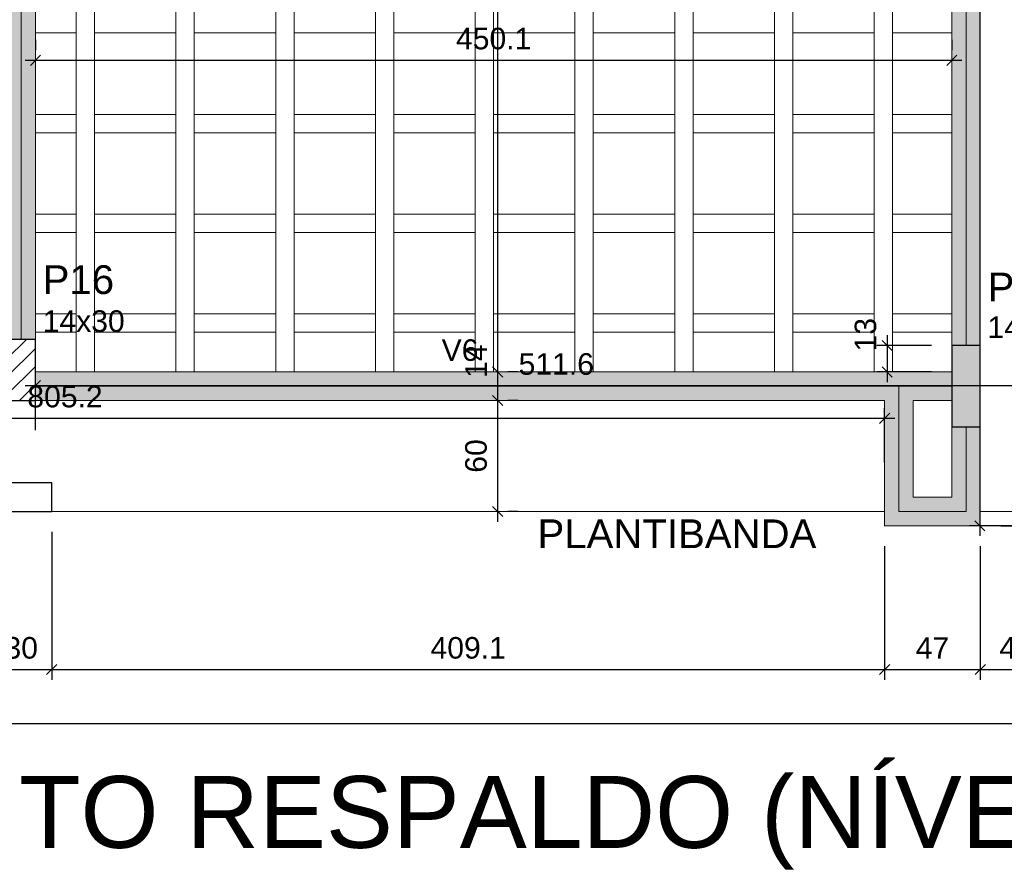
# Model space of a CAD drawing. Header units: millimetres. Extents: x 1852 to 2571, y -668 to -390.
# Tile 47 of 84: x 2306.03 to 2315.71, y -629.54 to -621.23. Entities that reach past the tile are written whole.
import ezdxf

# ---------------------------------------------------------------- set-up
doc = ezdxf.new("R2010")
doc.units = ezdxf.units.MM
for name, color, linetype, lineweight in [('FO-Cotas', 5, 'Continuous', 5), ('FO-Eixos', 5, 'Continuous', 5), ('FO-Hachura pilar que morre', 106, 'Continuous', 5), ('FO-Hachura pilar que passa', 19, 'Continuous', 5), ('FO-Hachura viga', 43, 'Continuous', 5), ('FO-Hachuras das lajes', 1, 'Continuous', 20), ('FO-Pilares', 4, 'Continuous', 30), ('FO-Textos das vigas', 7, 'Continuous', 5), ('FO-Textos dos pilares', 7, 'Continuous', 5), ('FO-Títulos', 1, 'Continuous', 20), ('FO-Vigas', 1, 'Continuous', 20)]:
    doc.layers.add(name, color=color, linetype=linetype, lineweight=lineweight)
doc.styles.add('ARIAL', font='arial.ttf')
doc.styles.get("Standard").update_dxf_attribs({"font": 'arial.ttf'})
doc.dimstyles.new('UM_50.000000', dxfattribs={"dimtxt": 0.18, "dimasz": 0.1, "dimexe": 0.1, "dimexo": 0.2, "dimgap": 0, "dimtad": 1, "dimtih": 1, "dimtoh": 1, "dimdec": 1, "dimlfac": 50, "dimzin": 0, "dimdsep": 46, "dimtxsty": 'Standard', "dimcen": 0.09, "dimdle": 0.1, "dimadec": 1, "dimazin": 2, "dimtfac": 1, "dimtdec": 4, "dimtofl": 0, "dimtmove": 0, "dimatfit": 3, "dimfxl": 1, "dimtolj": 1, "dimarcsym": 0})

# ---------------------------------------------------------------- blocks, each defined once
blk = doc.blocks.new('_Oblique')
at = {"color": 0, "linetype": 'ByBlock', "lineweight": -2}
blk.add_line((-0.5, -0.5), (0.5, 0.5), dxfattribs=at)
blk = doc.blocks.new('*D1636')
at = {"layer": 'FO-Cotas', "color": 0, "lineweight": -2, "transparency": 16777216}
for p, q in [((2305.7469, -626.2556), (2305.7469, -627.7076)), ((2306.3469, -626.2556), (2306.3469, -627.7076)), ((2305.6469, -627.6076), (2306.4469, -627.6076))]:
    blk.add_line(p, q, dxfattribs=at)
at = {"layer": 'FO-Cotas', "color": 0, "lineweight": -2, "transparency": 16777216, "xscale": 0.1, "yscale": 0.1, "zscale": 0.1, "rotation": 180}
blk.add_blockref('_Oblique', (2305.7469, -627.6076), dxfattribs=at)
at = {"layer": 'FO-Cotas', "color": 0, "lineweight": -2, "transparency": 16777216, "xscale": 0.1, "yscale": 0.1, "zscale": 0.1}
blk.add_blockref('_Oblique', (2306.3469, -627.6076), dxfattribs=at)
at = {"layer": 'FO-Cotas', "color": 7, "transparency": 16777216, "insert": (2306.0469, -627.3958), "char_height": 0.2118, "attachment_point": 5, "rotation": 0.00573, "style": 'ARIAL'}
blk.add_mtext('\\A1;30', dxfattribs=at)
blk = doc.blocks.new('*D1637')
at = {"layer": 'FO-Cotas', "color": 0, "lineweight": -2, "transparency": 16777216}
for p, q in [((2306.3469, -626.2556), (2306.3469, -627.7076)), ((2314.5291, -626.3956), (2314.5291, -627.7076)), ((2306.2469, -627.6076), (2314.6291, -627.6076))]:
    blk.add_line(p, q, dxfattribs=at)
at = {"layer": 'FO-Cotas', "color": 0, "lineweight": -2, "transparency": 16777216, "xscale": 0.1, "yscale": 0.1, "zscale": 0.1, "rotation": 180}
blk.add_blockref('_Oblique', (2306.3469, -627.6076), dxfattribs=at)
at = {"layer": 'FO-Cotas', "color": 0, "lineweight": -2, "transparency": 16777216, "xscale": 0.1, "yscale": 0.1, "zscale": 0.1}
blk.add_blockref('_Oblique', (2314.5291, -627.6076), dxfattribs=at)
at = {"layer": 'FO-Cotas', "color": 7, "transparency": 16777216, "insert": (2310.438, -627.3958), "char_height": 0.2118, "attachment_point": 5, "rotation": 0.00573, "style": 'ARIAL'}
blk.add_mtext('\\A1;409.1', dxfattribs=at)
blk = doc.blocks.new('*D1638')
at = {"layer": 'FO-Cotas', "color": 0, "lineweight": -2, "transparency": 16777216}
for p, q in [((2314.5291, -626.3956), (2314.5291, -627.7076)), ((2315.4693, -626.3956), (2315.4693, -627.7076)), ((2314.4291, -627.6076), (2315.5693, -627.6076))]:
    blk.add_line(p, q, dxfattribs=at)
at = {"layer": 'FO-Cotas', "color": 0, "lineweight": -2, "transparency": 16777216, "xscale": 0.1, "yscale": 0.1, "zscale": 0.1, "rotation": 180}
blk.add_blockref('_Oblique', (2314.5291, -627.6076), dxfattribs=at)
at = {"layer": 'FO-Cotas', "color": 0, "lineweight": -2, "transparency": 16777216, "xscale": 0.1, "yscale": 0.1, "zscale": 0.1}
blk.add_blockref('_Oblique', (2315.4693, -627.6076), dxfattribs=at)
at = {"layer": 'FO-Cotas', "color": 7, "transparency": 16777216, "insert": (2314.9992, -627.3958), "char_height": 0.2118, "attachment_point": 5, "rotation": 0.00573, "style": 'ARIAL'}
blk.add_mtext('\\A1;47', dxfattribs=at)
blk = doc.blocks.new('*D1639')
at = {"layer": 'FO-Cotas', "color": 0, "lineweight": -2, "transparency": 16777216}
for p, q in [((2316.4197, -626.2556), (2316.4197, -627.7076)), ((2315.4693, -626.3956), (2315.4693, -627.7076)), ((2315.3693, -627.6076), (2316.5197, -627.6076))]:
    blk.add_line(p, q, dxfattribs=at)
at = {"layer": 'FO-Cotas', "color": 0, "lineweight": -2, "transparency": 16777216, "xscale": 0.1, "yscale": 0.1, "zscale": 0.1, "rotation": 180}
blk.add_blockref('_Oblique', (2315.4693, -627.6076), dxfattribs=at)
at = {"layer": 'FO-Cotas', "color": 0, "lineweight": -2, "transparency": 16777216, "xscale": 0.1, "yscale": 0.1, "zscale": 0.1}
blk.add_blockref('_Oblique', (2316.4197, -627.6076), dxfattribs=at)
at = {"layer": 'FO-Cotas', "color": 7, "transparency": 16777216, "insert": (2315.9445, -627.3958), "char_height": 0.2118, "attachment_point": 5, "rotation": 0.00573, "style": 'ARIAL'}
blk.add_mtext('\\A1;47.5', dxfattribs=at)
blk = doc.blocks.new('*D1641')
at = {"layer": 'FO-Cotas', "color": 0, "lineweight": -2, "transparency": 16777216}
for p, q in [((2277.2589, -626.2556), (2277.2589, -628.2371)), ((2316.6997, -626.2556), (2316.6997, -628.2371)), ((2277.1589, -628.1371), (2316.7997, -628.1371))]:
    blk.add_line(p, q, dxfattribs=at)
at = {"layer": 'FO-Cotas', "color": 0, "lineweight": -2, "transparency": 16777216, "xscale": 0.1, "yscale": 0.1, "zscale": 0.1, "rotation": 180}
blk.add_blockref('_Oblique', (2277.2589, -628.1371), dxfattribs=at)
at = {"layer": 'FO-Cotas', "color": 0, "lineweight": -2, "transparency": 16777216, "xscale": 0.1, "yscale": 0.1, "zscale": 0.1}
blk.add_blockref('_Oblique', (2316.6997, -628.1371), dxfattribs=at)
at = {"layer": 'FO-Cotas', "color": 7, "transparency": 16777216, "insert": (2296.9793, -627.9253), "char_height": 0.2118, "attachment_point": 5, "rotation": 0.00573, "style": 'ARIAL'}
blk.add_mtext('\\A1;1972', dxfattribs=at)
blk = doc.blocks.new('*D1649')
at = {"layer": 'FO-Cotas', "color": 0, "lineweight": -2, "transparency": 16777216}
for p, q in [((2318.1117, -626.2956), (2318.1117, -625.9556)), ((2316.8997, -626.0556), (2318.2117, -626.0556)), ((2315.6693, -626.1956), (2318.2117, -626.1956))]:
    blk.add_line(p, q, dxfattribs=at)
at = {"layer": 'FO-Cotas', "color": 0, "lineweight": -2, "transparency": 16777216, "xscale": 0.1, "yscale": 0.1, "zscale": 0.1}
for p, rotation in [((2318.1117, -626.0556), 90), ((2318.1117, -626.1956), 270)]:
    blk.add_blockref('_Oblique', p, dxfattribs=dict(at, rotation=rotation))
at = {"layer": 'FO-Cotas', "color": 7, "transparency": 16777216, "insert": (2317.8999, -626.2781), "char_height": 0.2118, "attachment_point": 5, "rotation": 90, "style": 'ARIAL'}
blk.add_mtext('\\A1;7', dxfattribs=at)
blk = doc.blocks.new('*D1655')
at = {"layer": 'FO-Cotas', "color": 0, "lineweight": -2, "transparency": 16777216}
for p, q in [((2318.6412, -626.2956), (2318.6412, -613.6924)), ((2316.8997, -613.7924), (2318.7412, -613.7924)), ((2315.6693, -626.1956), (2318.7412, -626.1956))]:
    blk.add_line(p, q, dxfattribs=at)
at = {"layer": 'FO-Cotas', "color": 0, "lineweight": -2, "transparency": 16777216, "xscale": 0.1, "yscale": 0.1, "zscale": 0.1}
for p, rotation in [((2318.6412, -613.7924), 90), ((2318.6412, -626.1956), 270)]:
    blk.add_blockref('_Oblique', p, dxfattribs=dict(at, rotation=rotation))
at = {"layer": 'FO-Cotas', "color": 7, "transparency": 16777216, "insert": (2318.4294, -619.994), "char_height": 0.2118, "attachment_point": 5, "rotation": 90, "style": 'ARIAL'}
blk.add_mtext('\\A1;620.2', dxfattribs=at)
blk = doc.blocks.new('*D1658')
at = {"layer": 'FO-Cotas', "color": 0, "lineweight": -2, "transparency": 16777216}
for p, q in [((2306.1869, -621.4242), (2306.1869, -621.5242)), ((2315.1893, -621.4242), (2315.1893, -621.5242)), ((2306.0869, -621.6242), (2315.2893, -621.6242))]:
    blk.add_line(p, q, dxfattribs=at)
at = {"layer": 'FO-Cotas', "color": 0, "lineweight": -2, "transparency": 16777216, "xscale": 0.1, "yscale": 0.1, "zscale": 0.1, "rotation": 180}
blk.add_blockref('_Oblique', (2306.1869, -621.6242), dxfattribs=at)
at = {"layer": 'FO-Cotas', "color": 0, "lineweight": -2, "transparency": 16777216, "xscale": 0.1, "yscale": 0.1, "zscale": 0.1}
blk.add_blockref('_Oblique', (2315.1893, -621.6242), dxfattribs=at)
at = {"layer": 'FO-Cotas', "color": 7, "transparency": 16777216, "insert": (2310.6881, -621.4124), "char_height": 0.2118, "attachment_point": 5, "rotation": 0.00573, "style": 'ARIAL'}
blk.add_mtext('\\A1;450.1', dxfattribs=at)
blk = doc.blocks.new('*D1699')
at = {"layer": 'FO-Cotas', "color": 0, "lineweight": -2, "transparency": 16777216}
for p, q in [((2310.7277, -626.1556), (2310.7277, -624.8652)), ((2310.9277, -624.9652), (2310.8277, -624.9652)), ((2310.9277, -626.0556), (2310.8277, -626.0556))]:
    blk.add_line(p, q, dxfattribs=at)
at = {"layer": 'FO-Cotas', "color": 0, "lineweight": -2, "transparency": 16777216, "xscale": 0.1, "yscale": 0.1, "zscale": 0.1}
for p, rotation in [((2310.7277, -624.9652), 90), ((2310.7277, -626.0556), 270)]:
    blk.add_blockref('_Oblique', p, dxfattribs=dict(at, rotation=rotation))
at = {"layer": 'FO-Cotas', "color": 7, "transparency": 16777216, "insert": (2310.5159, -625.5104), "char_height": 0.2118, "attachment_point": 5, "rotation": 90, "style": 'ARIAL'}
blk.add_mtext('\\A1;60', dxfattribs=at)
blk = doc.blocks.new('*D1700')
at = {"layer": 'FO-Cotas', "color": 0, "lineweight": -2, "transparency": 16777216}
for p, q in [((2310.7277, -625.0652), (2310.7277, -624.5852)), ((2310.9277, -624.6852), (2310.8277, -624.6852)), ((2310.9277, -624.9652), (2310.8277, -624.9652))]:
    blk.add_line(p, q, dxfattribs=at)
at = {"layer": 'FO-Cotas', "color": 0, "lineweight": -2, "transparency": 16777216, "xscale": 0.1, "yscale": 0.1, "zscale": 0.1}
for p, rotation in [((2310.7277, -624.6852), 90), ((2310.7277, -624.9652), 270)]:
    blk.add_blockref('_Oblique', p, dxfattribs=dict(at, rotation=rotation))
at = {"layer": 'FO-Cotas', "color": 7, "transparency": 16777216, "insert": (2310.5159, -624.5793), "char_height": 0.2118, "attachment_point": 5, "rotation": 90, "style": 'ARIAL'}
blk.add_mtext('\\A1;14', dxfattribs=at)
blk = doc.blocks.new('*D1701')
at = {"layer": 'FO-Cotas', "color": 0, "lineweight": -2, "transparency": 16777216}
for p, q in [((2310.7277, -624.7852), (2310.7277, -615.623)), ((2310.9277, -615.723), (2310.8277, -615.723)), ((2310.9277, -624.6852), (2310.8277, -624.6852))]:
    blk.add_line(p, q, dxfattribs=at)
at = {"layer": 'FO-Cotas', "color": 0, "lineweight": -2, "transparency": 16777216, "xscale": 0.1, "yscale": 0.1, "zscale": 0.1}
for p, rotation in [((2310.7277, -615.723), 90), ((2310.7277, -624.6852), 270)]:
    blk.add_blockref('_Oblique', p, dxfattribs=dict(at, rotation=rotation))
at = {"layer": 'FO-Cotas', "color": 7, "transparency": 16777216, "insert": (2310.5159, -620.2041), "char_height": 0.2118, "attachment_point": 5, "rotation": 90, "style": 'ARIAL'}
blk.add_mtext('\\A1;448.1', dxfattribs=at)
blk = doc.blocks.new('*D1606')
at = {"layer": 'FO-Cotas', "color": 0, "lineweight": -2, "transparency": 16777216}
for p, q in [((2298.4249, -625.5756), (2298.4249, -625.0402)), ((2314.5291, -625.5756), (2314.5291, -625.0402)), ((2298.3249, -625.1402), (2314.6291, -625.1402))]:
    blk.add_line(p, q, dxfattribs=at)
at = {"layer": 'FO-Cotas', "color": 0, "lineweight": -2, "transparency": 16777216, "xscale": 0.1, "yscale": 0.1, "zscale": 0.1, "rotation": 180}
blk.add_blockref('_Oblique', (2298.4249, -625.1402), dxfattribs=at)
at = {"layer": 'FO-Cotas', "color": 0, "lineweight": -2, "transparency": 16777216, "xscale": 0.1, "yscale": 0.1, "zscale": 0.1}
blk.add_blockref('_Oblique', (2314.5291, -625.1402), dxfattribs=at)
at = {"layer": 'FO-Cotas', "color": 7, "transparency": 16777216, "insert": (2306.477, -624.9284), "char_height": 0.2118, "attachment_point": 5, "rotation": 0.00573, "style": 'ARIAL'}
blk.add_mtext('\\A1;805.2', dxfattribs=at)
blk = doc.blocks.new('*D1607')
at = {"layer": 'FO-Cotas', "color": 0, "lineweight": -2, "transparency": 16777216}
for p, q in [((2306.1869, -625.2556), (2306.1869, -624.7202)), ((2316.4197, -625.2556), (2316.4197, -624.7202)), ((2316.5197, -624.8202), (2306.0869, -624.8202))]:
    blk.add_line(p, q, dxfattribs=at)
at = {"layer": 'FO-Cotas', "color": 0, "lineweight": -2, "transparency": 16777216, "xscale": 0.1, "yscale": 0.1, "zscale": 0.1, "rotation": 180}
blk.add_blockref('_Oblique', (2306.1869, -624.8202), dxfattribs=at)
at = {"layer": 'FO-Cotas', "color": 0, "lineweight": -2, "transparency": 16777216, "xscale": 0.1, "yscale": 0.1, "zscale": 0.1}
blk.add_blockref('_Oblique', (2316.4197, -624.8202), dxfattribs=at)
at = {"layer": 'FO-Cotas', "color": 7, "transparency": 16777216, "insert": (2311.3033, -624.6084), "char_height": 0.2118, "attachment_point": 5, "rotation": 0.00573, "style": 'ARIAL'}
blk.add_mtext('\\A1;511.6', dxfattribs=at)
blk = doc.blocks.new('*D1609')
at = {"layer": 'FO-Cotas', "color": 0, "lineweight": -2, "transparency": 16777216}
for p, q in [((2314.5539, -624.3252), (2314.5539, -624.7852)), ((2314.9893, -624.4252), (2314.4539, -624.4252)), ((2314.9893, -624.6852), (2314.4539, -624.6852))]:
    blk.add_line(p, q, dxfattribs=at)
at = {"layer": 'FO-Cotas', "color": 0, "lineweight": -2, "transparency": 16777216, "xscale": 0.1, "yscale": 0.1, "zscale": 0.1}
for p, rotation in [((2314.5539, -624.4252), 90), ((2314.5539, -624.6852), 270)]:
    blk.add_blockref('_Oblique', p, dxfattribs=dict(at, rotation=rotation))
at = {"layer": 'FO-Cotas', "color": 7, "transparency": 16777216, "insert": (2314.3421, -624.3193), "char_height": 0.2118, "attachment_point": 5, "rotation": 90, "style": 'ARIAL'}
blk.add_mtext('\\A1;13', dxfattribs=at)
blk = doc.blocks.new('*D1614')
at = {"layer": 'FO-Cotas', "color": 0, "lineweight": -2, "transparency": 16777216}
for p, q in [((2315.4643, -613.9724), (2315.4643, -626.2956)), ((2315.8997, -614.0724), (2315.3643, -614.0724)), ((2315.8997, -626.1956), (2315.3643, -626.1956))]:
    blk.add_line(p, q, dxfattribs=at)
at = {"layer": 'FO-Cotas', "color": 0, "lineweight": -2, "transparency": 16777216, "xscale": 0.1, "yscale": 0.1, "zscale": 0.1}
for p, rotation in [((2315.4643, -614.0724), 90), ((2315.4643, -626.1956), 270)]:
    blk.add_blockref('_Oblique', p, dxfattribs=dict(at, rotation=rotation))
at = {"layer": 'FO-Cotas', "color": 7, "transparency": 16777216, "insert": (2315.2525, -620.134), "char_height": 0.2118, "attachment_point": 5, "rotation": 90, "style": 'ARIAL'}
blk.add_mtext('\\A1;606.2', dxfattribs=at)

msp = doc.modelspace()

# ---------------------------------------------------------------- hatches: boundary and pattern name
at = {"layer": 'FO-Hachura pilar que morre', "linetype": 'Continuous'}
msp.add_hatch(color=256, dxfattribs=at).paths.add_polyline_path([(2315.4693, -624.4252), (2315.3293, -624.4252), (2315.1893, -624.4252), (2315.1893, -624.8252), (2315.1893, -625.2252), (2315.3293, -625.2252), (2315.4693, -625.2252), (2315.4693, -624.8252)])
at = {"layer": 'FO-Hachura pilar que passa', "linetype": 'Continuous'}
h = msp.add_hatch(dxfattribs=at)
h.set_pattern_fill('ANSI31', color=256, style=0)
h.set_pattern_definition([(45, (2278.45931, -626.19558), (-0.08838835, 0.08838835), [])])
h.paths.add_polyline_path([(2306.1869, -624.3652), (2306.0469, -624.3652), (2305.9069, -624.3652), (2305.9069, -624.6652), (2305.9069, -624.9652), (2306.0469, -624.9652), (2306.1869, -624.9652), (2306.1869, -624.6652)])
at = {"layer": 'FO-Hachura viga', "linetype": 'Continuous'}
for points in [[(2315.4691, -616.0228), (2315.4691, -616.0228), (2315.1893, -616.0228), (2315.1893, -624.4252), (2315.4691, -624.4252), (2315.4691, -616.0228)], [(2306.1867, -620.424), (2306.1867, -620.424), (2305.9069, -620.424), (2305.9069, -624.3652), (2306.1867, -624.3652), (2306.1867, -620.424)], [(2314.6691, -624.8252), (2314.6691, -624.8252), (2314.6691, -624.6852), (2306.1869, -624.6852), (2306.1869, -624.9652), (2314.5291, -624.9652), (2314.6691, -624.8252)], [(2315.1893, -624.6852), (2315.1893, -624.6852), (2314.6691, -624.6852), (2314.6691, -624.8252), (2314.8091, -624.9652), (2315.1893, -624.9652), (2315.1893, -624.6852)], [(2314.8091, -625.9156), (2314.8091, -625.9156), (2314.8091, -624.9652), (2314.6691, -624.8252), (2314.5291, -624.9652), (2314.5291, -626.1956), (2314.8091, -625.9156)], [(2315.4693, -625.2252), (2315.4693, -625.2252), (2315.1893, -625.2252), (2315.1893, -625.9156), (2315.4693, -626.1956), (2315.4693, -625.2252)], [(2315.1893, -625.9156), (2315.1893, -625.9156), (2314.8091, -625.9156), (2314.5291, -626.1956), (2315.4693, -626.1956), (2315.1893, -625.9156)]]:
    msp.add_hatch(color=256, dxfattribs=at).paths.add_polyline_path(points)

# ---------------------------------------------------------------- linework, layer by layer
at = {"layer": 'FO-Eixos'}
for p, q in [((2315.3293, -624.4252), (2315.3293, -616.0228)), ((2306.0469, -624.3652), (2306.0469, -620.424)), ((2306.1869, -624.8252), (2314.6691, -624.8252)), ((2314.6691, -624.8252), (2315.1893, -624.8252)), ((2314.6691, -626.0556), (2314.6691, -624.8252)), ((2315.3293, -626.0556), (2315.3293, -625.2252)), ((2314.6691, -626.0556), (2315.3293, -626.0556))]:
    msp.add_line(p, q, dxfattribs=at)
at = {"layer": 'FO-Hachuras das lajes'}
for p, q in [((2306.5873, -624.6856), (2306.5873, -618.7036)), ((2306.7673, -624.6856), (2306.7673, -618.7036)), ((2307.5673, -624.6856), (2307.5673, -618.7036)), ((2307.7473, -624.6856), (2307.7473, -618.7036)), ((2308.5473, -624.6856), (2308.5473, -618.7036)), ((2308.7273, -624.6856), (2308.7273, -618.7036)), ((2309.5273, -624.6856), (2309.5273, -618.7036)), ((2309.7073, -624.6856), (2309.7073, -618.7036)), ((2310.5073, -624.6856), (2310.5073, -618.7036)), ((2310.6873, -624.6856), (2310.6873, -618.7036)), ((2311.4873, -624.6856), (2311.4873, -618.7036)), ((2311.6673, -624.6856), (2311.6673, -618.7036)), ((2312.4673, -624.6856), (2312.4673, -618.7036)), ((2312.6473, -624.6856), (2312.6473, -618.7036)), ((2313.4473, -624.6856), (2313.4473, -618.7036)), ((2313.6273, -624.6856), (2313.6273, -618.7036)), ((2314.4273, -624.6856), (2314.4273, -618.7036)), ((2314.6073, -624.6856), (2314.6073, -618.7036)), ((2306.5873, -621.3556), (2306.1873, -621.3556)), ((2306.5873, -622.1556), (2306.5873, -621.3556)), ((2307.5673, -621.3556), (2306.7673, -621.3556)), ((2306.7673, -621.3556), (2306.7673, -622.1556)), ((2307.5673, -622.1556), (2307.5673, -621.3556)), ((2308.5473, -621.3556), (2307.7473, -621.3556)), ((2307.7473, -621.3556), (2307.7473, -622.1556)), ((2308.5473, -622.1556), (2308.5473, -621.3556)), ((2309.5273, -621.3556), (2308.7273, -621.3556)), ((2308.7273, -621.3556), (2308.7273, -622.1556)), ((2309.5273, -622.1556), (2309.5273, -621.3556)), ((2310.5073, -621.3556), (2309.7073, -621.3556)), ((2309.7073, -621.3556), (2309.7073, -622.1556)), ((2310.5073, -622.1556), (2310.5073, -621.3556)), ((2311.4873, -621.3556), (2310.6873, -621.3556)), ((2310.6873, -621.3556), (2310.6873, -622.1556)), ((2311.4873, -622.1556), (2311.4873, -621.3556)), ((2312.4673, -621.3556), (2311.6673, -621.3556)), ((2311.6673, -621.3556), (2311.6673, -622.1556)), ((2312.4673, -622.1556), (2312.4673, -621.3556)), ((2313.4473, -621.3556), (2312.6473, -621.3556)), ((2312.6473, -621.3556), (2312.6473, -622.1556)), ((2313.4473, -622.1556), (2313.4473, -621.3556)), ((2314.4273, -621.3556), (2313.6273, -621.3556)), ((2313.6273, -621.3556), (2313.6273, -622.1556)), ((2314.4273, -622.1556), (2314.4273, -621.3556)), ((2315.1893, -621.3556), (2314.6073, -621.3556)), ((2314.6073, -621.3556), (2314.6073, -622.1556)), ((2306.1873, -622.1556), (2306.5873, -622.1556)), ((2306.7673, -622.1556), (2307.5673, -622.1556)), ((2307.7473, -622.1556), (2308.5473, -622.1556)), ((2308.7273, -622.1556), (2309.5273, -622.1556)), ((2309.7073, -622.1556), (2310.5073, -622.1556)), ((2310.6873, -622.1556), (2311.4873, -622.1556)), ((2311.6673, -622.1556), (2312.4673, -622.1556)), ((2312.6473, -622.1556), (2313.4473, -622.1556)), ((2313.6273, -622.1556), (2314.4273, -622.1556)), ((2314.6073, -622.1556), (2315.1893, -622.1556)), ((2306.5873, -622.3356), (2306.1873, -622.3356)), ((2306.5873, -623.1356), (2306.5873, -622.3356)), ((2307.5673, -622.3356), (2306.7673, -622.3356)), ((2306.7673, -622.3356), (2306.7673, -623.1356)), ((2307.5673, -623.1356), (2307.5673, -622.3356)), ((2308.5473, -622.3356), (2307.7473, -622.3356)), ((2307.7473, -622.3356), (2307.7473, -623.1356)), ((2308.5473, -623.1356), (2308.5473, -622.3356)), ((2309.5273, -622.3356), (2308.7273, -622.3356)), ((2308.7273, -622.3356), (2308.7273, -623.1356)), ((2309.5273, -623.1356), (2309.5273, -622.3356)), ((2310.5073, -622.3356), (2309.7073, -622.3356)), ((2309.7073, -622.3356), (2309.7073, -623.1356)), ((2310.5073, -623.1356), (2310.5073, -622.3356)), ((2311.4873, -622.3356), (2310.6873, -622.3356)), ((2310.6873, -622.3356), (2310.6873, -623.1356)), ((2311.4873, -623.1356), (2311.4873, -622.3356)), ((2312.4673, -622.3356), (2311.6673, -622.3356)), ((2311.6673, -622.3356), (2311.6673, -623.1356)), ((2312.4673, -623.1356), (2312.4673, -622.3356)), ((2313.4473, -622.3356), (2312.6473, -622.3356)), ((2312.6473, -622.3356), (2312.6473, -623.1356)), ((2313.4473, -623.1356), (2313.4473, -622.3356)), ((2314.4273, -622.3356), (2313.6273, -622.3356)), ((2313.6273, -622.3356), (2313.6273, -623.1356)), ((2314.4273, -623.1356), (2314.4273, -622.3356)), ((2315.1893, -622.3356), (2314.6073, -622.3356)), ((2314.6073, -622.3356), (2314.6073, -623.1356)), ((2306.1873, -623.1356), (2306.5873, -623.1356)), ((2306.7673, -623.1356), (2307.5673, -623.1356)), ((2307.7473, -623.1356), (2308.5473, -623.1356)), ((2308.7273, -623.1356), (2309.5273, -623.1356)), ((2309.7073, -623.1356), (2310.5073, -623.1356)), ((2310.6873, -623.1356), (2311.4873, -623.1356)), ((2311.6673, -623.1356), (2312.4673, -623.1356)), ((2312.6473, -623.1356), (2313.4473, -623.1356)), ((2313.6273, -623.1356), (2314.4273, -623.1356)), ((2314.6073, -623.1356), (2315.1893, -623.1356)), ((2306.5873, -623.3156), (2306.1873, -623.3156)), ((2306.5873, -624.1156), (2306.5873, -623.3156)), ((2307.5673, -623.3156), (2306.7673, -623.3156)), ((2306.7673, -623.3156), (2306.7673, -624.1156)), ((2307.5673, -624.1156), (2307.5673, -623.3156)), ((2308.5473, -623.3156), (2307.7473, -623.3156)), ((2307.7473, -623.3156), (2307.7473, -624.1156)), ((2308.5473, -624.1156), (2308.5473, -623.3156)), ((2309.5273, -623.3156), (2308.7273, -623.3156)), ((2308.7273, -623.3156), (2308.7273, -624.1156)), ((2309.5273, -624.1156), (2309.5273, -623.3156)), ((2310.5073, -623.3156), (2309.7073, -623.3156)), ((2309.7073, -623.3156), (2309.7073, -624.1156)), ((2310.5073, -624.1156), (2310.5073, -623.3156)), ((2311.4873, -623.3156), (2310.6873, -623.3156)), ((2310.6873, -623.3156), (2310.6873, -624.1156)), ((2311.4873, -624.1156), (2311.4873, -623.3156)), ((2312.4673, -623.3156), (2311.6673, -623.3156)), ((2311.6673, -623.3156), (2311.6673, -624.1156)), ((2312.4673, -624.1156), (2312.4673, -623.3156)), ((2313.4473, -623.3156), (2312.6473, -623.3156)), ((2312.6473, -623.3156), (2312.6473, -624.1156)), ((2313.4473, -624.1156), (2313.4473, -623.3156)), ((2314.4273, -623.3156), (2313.6273, -623.3156)), ((2313.6273, -623.3156), (2313.6273, -624.1156)), ((2314.4273, -624.1156), (2314.4273, -623.3156)), ((2315.1893, -623.3156), (2314.6073, -623.3156)), ((2314.6073, -623.3156), (2314.6073, -624.1156)), ((2306.1873, -624.1156), (2306.5873, -624.1156)), ((2306.7673, -624.1156), (2307.5673, -624.1156)), ((2307.7473, -624.1156), (2308.5473, -624.1156)), ((2308.7273, -624.1156), (2309.5273, -624.1156)), ((2309.7073, -624.1156), (2310.5073, -624.1156)), ((2310.6873, -624.1156), (2311.4873, -624.1156)), ((2311.6673, -624.1156), (2312.4673, -624.1156)), ((2312.6473, -624.1156), (2313.4473, -624.1156)), ((2313.6273, -624.1156), (2314.4273, -624.1156)), ((2314.6073, -624.1156), (2315.1893, -624.1156)), ((2306.5873, -624.2956), (2306.1873, -624.2956)), ((2306.5873, -624.6856), (2306.5873, -624.2956)), ((2307.5673, -624.2956), (2306.7673, -624.2956)), ((2306.7673, -624.2956), (2306.7673, -624.6856)), ((2307.5673, -624.6856), (2307.5673, -624.2956)), ((2308.5473, -624.2956), (2307.7473, -624.2956)), ((2307.7473, -624.2956), (2307.7473, -624.6856)), ((2308.5473, -624.6856), (2308.5473, -624.2956)), ((2309.5273, -624.2956), (2308.7273, -624.2956)), ((2308.7273, -624.2956), (2308.7273, -624.6856)), ((2309.5273, -624.6856), (2309.5273, -624.2956)), ((2310.5073, -624.2956), (2309.7073, -624.2956)), ((2309.7073, -624.2956), (2309.7073, -624.6856)), ((2310.5073, -624.6856), (2310.5073, -624.2956)), ((2311.4873, -624.2956), (2310.6873, -624.2956)), ((2310.6873, -624.2956), (2310.6873, -624.6856)), ((2311.4873, -624.6856), (2311.4873, -624.2956)), ((2312.4673, -624.2956), (2311.6673, -624.2956)), ((2311.6673, -624.2956), (2311.6673, -624.6856)), ((2312.4673, -624.6856), (2312.4673, -624.2956)), ((2313.4473, -624.2956), (2312.6473, -624.2956)), ((2312.6473, -624.2956), (2312.6473, -624.6856)), ((2313.4473, -624.6856), (2313.4473, -624.2956)), ((2314.4273, -624.2956), (2313.6273, -624.2956)), ((2313.6273, -624.2956), (2313.6273, -624.6856)), ((2314.4273, -624.6856), (2314.4273, -624.2956)), ((2315.1893, -624.2956), (2314.6073, -624.2956)), ((2314.6073, -624.2956), (2314.6073, -624.6856))]:
    msp.add_line(p, q, dxfattribs=at)
at = {"layer": 'FO-Pilares'}
for points in [[(2306.1869, -624.3652), (2306.0469, -624.3652), (2305.9069, -624.3652), (2305.9069, -624.6652), (2305.9069, -624.9652), (2306.0469, -624.9652), (2306.1869, -624.9652), (2306.1869, -624.6652), (2306.1869, -624.3652)], [(2315.4693, -624.4252), (2315.3293, -624.4252), (2315.1893, -624.4252), (2315.1893, -624.8252), (2315.1893, -625.2252), (2315.3293, -625.2252), (2315.4693, -625.2252), (2315.4693, -624.8252), (2315.4693, -624.4252)], [(2305.7469, -625.7756), (2305.7469, -625.9156), (2305.7469, -626.0556), (2306.0469, -626.0556), (2306.3469, -626.0556), (2306.3469, -625.9156), (2306.3469, -625.7756), (2306.0469, -625.7756), (2305.7469, -625.7756)]]:
    msp.add_lwpolyline(points, close=True, dxfattribs=at)
at = {"layer": 'FO-Vigas'}
for p, q in [((2315.1893, -624.4252), (2315.1893, -616.0228)), ((2315.4693, -624.4252), (2315.4693, -616.0228)), ((2306.1869, -624.3652), (2306.1869, -620.424)), ((2306.1869, -624.6852), (2314.6691, -624.6852)), ((2314.6691, -624.6852), (2315.1893, -624.6852)), ((2306.1869, -624.9652), (2314.5291, -624.9652)), ((2314.5291, -626.1956), (2314.5291, -624.9652)), ((2314.8091, -624.9652), (2315.1893, -624.9652)), ((2314.8091, -625.9156), (2314.8091, -624.9652)), ((2315.1893, -625.9156), (2315.1893, -625.2252)), ((2315.4693, -626.1956), (2315.4693, -625.2252)), ((2314.8091, -625.9156), (2315.1893, -625.9156)), ((2306.3469, -626.0556), (2314.5291, -626.0556)), ((2315.4693, -626.0556), (2316.4197, -626.0556)), ((2314.5291, -626.1956), (2315.4693, -626.1956))]:
    msp.add_line(p, q, dxfattribs=at)

# ---------------------------------------------------------------- texts
at = {"layer": 'FO-Textos das vigas', "linetype": 'Continuous', "insert": (2310.358, -624.5793), "char_height": 0.2118, "width": 0.724791, "attachment_point": 8, "line_spacing_factor": 0.798, "style": 'ARIAL'}
msp.add_mtext('V6', dxfattribs=at)
at = {"layer": 'FO-Textos dos pilares', "linetype": 'Continuous', "attachment_point": 7, "line_spacing_factor": 0.798, "style": 'ARIAL'}
for s, insert, char_height, width in [('P16', (2306.2575, -623.9239), 0.2824, 1.416285), ('P17(MORRE)', (2315.5403, -624.0776), 0.2824, 4.904615), ('14x30', (2306.2575, -624.2946), 0.2118, 1.608402), ('14x40', (2315.5399, -624.3546), 0.2118, 1.608402)]:
    msp.add_mtext(s, dxfattribs=dict(at, insert=insert, char_height=char_height, width=width))
at = {"layer": 'FO-Títulos', "linetype": 'Continuous', "insert": (2318.7413, -629.5716), "char_height": 0.706, "width": 45.751424, "attachment_point": 9, "line_spacing_factor": 0.798, "style": 'ARIAL'}
msp.add_mtext('FORMA DO PAVIMENTO RESPALDO (NÍVEL 302)', dxfattribs=at)
at = {"layer": 'FO-Vigas', "insert": (2311.1187, -626.4155), "char_height": 0.2824, "width": 4.687322, "attachment_point": 7, "line_spacing_factor": 0.798, "style": 'ARIAL'}
msp.add_mtext('PLANTIBANDA', dxfattribs=at)

# ---------------------------------------------------------------- dimensions: what is measured, and where the dimension line sits
at = {"layer": 'FO-Cotas'}
for base, p1, p2, picture, middle in [((2318.6412, -613.7924), (2315.4693, -626.1956), (2316.6997, -613.7924), '*D1655', (2318.4294, -619.994)), ((2315.4643, -626.1956), (2316.0997, -614.0724), (2316.0997, -626.1956), '*D1614', (2315.2525, -620.134)), ((2310.7277, -615.723), (2310.7277, -624.6852), (2310.7277, -615.723), '*D1701', (2310.5159, -620.2041)), ((2314.5539, -624.6852), (2315.1893, -624.4252), (2315.1893, -624.6852), '*D1609', (2314.3421, -624.3193)), ((2310.7277, -624.6852), (2310.7277, -624.9652), (2310.7277, -624.6852), '*D1700', (2310.5159, -624.5793)), ((2318.1117, -626.0556), (2315.4693, -626.1956), (2316.6997, -626.0556), '*D1649', (2317.8999, -626.2781))]:
    dim = msp.add_linear_dim(base=base, p1=p1, p2=p2, angle=90, dimstyle='UM_50.000000', override={"dimtxt": 0.2118, "dimasz": 0.1, "dimexe": 0.1, "dimexo": 0.2, "dimtad": 1, "dimtih": 0, "dimtoh": 0, "dimdec": 1, "dimlfac": 50, "dimzin": 8, "dimtxsty": 'ARIAL', "dimblk": 'Oblique', "dimblk1": 'Oblique', "dimblk2": 'Oblique', "dimsah": 1, "dimdle": 0.1, "dimse1": 0, "dimse2": 0, "dimclrt": 7, "dimadec": 1, "dimazin": 3, "dimtmove": 2, "dimldrblk": 'Oblique'}, dxfattribs=at)
    dim.commit()
    dim.dimension.update_dxf_attribs({"geometry": picture, "text_midpoint": middle, "dimtype": 160, "text_rotation": 90})
for base, p1, p2, picture, middle in [((2315.1893, -621.6242), (2306.1869, -621.6242), (2315.1893, -621.6242), '*D1658', (2310.6881, -621.4124)), ((2306.1869, -624.8202), (2316.4197, -625.4556), (2306.1869, -625.4556), '*D1607', (2311.3033, -624.6084)), ((2314.5291, -625.1402), (2298.4249, -625.7756), (2314.5291, -625.7756), '*D1606', (2306.477, -624.9284)), ((2316.6997, -628.1371), (2277.2589, -626.0556), (2316.6997, -626.0556), '*D1641', (2296.9793, -627.9253)), ((2306.3469, -627.6076), (2305.7469, -626.0556), (2306.3469, -626.0556), '*D1636', (2306.0469, -627.3958)), ((2314.5291, -627.6076), (2306.3469, -626.0556), (2314.5291, -626.1956), '*D1637', (2310.438, -627.3958)), ((2316.4197, -627.6076), (2315.4693, -626.1956), (2316.4197, -626.0556), '*D1639', (2315.9445, -627.3958)), ((2315.4693, -627.6076), (2314.5291, -626.1956), (2315.4693, -626.1956), '*D1638', (2314.9992, -627.3958))]:
    dim = msp.add_linear_dim(base=base, p1=p1, p2=p2, dimstyle='UM_50.000000', override={"dimtxt": 0.2118, "dimasz": 0.1, "dimexe": 0.1, "dimexo": 0.2, "dimtad": 1, "dimtih": 0, "dimtoh": 0, "dimdec": 1, "dimlfac": 50, "dimzin": 8, "dimtxsty": 'ARIAL', "dimblk": 'Oblique', "dimblk1": 'Oblique', "dimblk2": 'Oblique', "dimsah": 1, "dimdle": 0.1, "dimse1": 0, "dimse2": 0, "dimclrt": 7, "dimadec": 1, "dimazin": 3, "dimtmove": 2, "dimldrblk": 'Oblique'}, dxfattribs=at)
    dim.commit()
    dim.dimension.update_dxf_attribs({"geometry": picture, "text_midpoint": middle, "dimtype": 160, "text_rotation": 0.00573})
dim = msp.add_linear_dim(base=(2310.7277, -624.9652), p1=(2310.7277, -626.0556), p2=(2310.7277, -624.9652), angle=90, text='60', dimstyle='UM_50.000000', override={"dimtxt": 0.2118, "dimasz": 0.1, "dimexe": 0.1, "dimexo": 0.2, "dimtad": 1, "dimtih": 0, "dimtoh": 0, "dimdec": 1, "dimlfac": 50, "dimzin": 8, "dimtxsty": 'ARIAL', "dimblk": 'Oblique', "dimblk1": 'Oblique', "dimblk2": 'Oblique', "dimsah": 1, "dimdle": 0.1, "dimse1": 0, "dimse2": 0, "dimclrt": 7, "dimadec": 1, "dimazin": 3, "dimtmove": 2, "dimldrblk": 'Oblique'}, dxfattribs=at)
dim.commit()
dim.dimension.update_dxf_attribs({"geometry": '*D1699', "text_midpoint": (2310.5159, -625.5104), "dimtype": 160, "text_rotation": 90})

doc.saveas('drawing.dxf')
